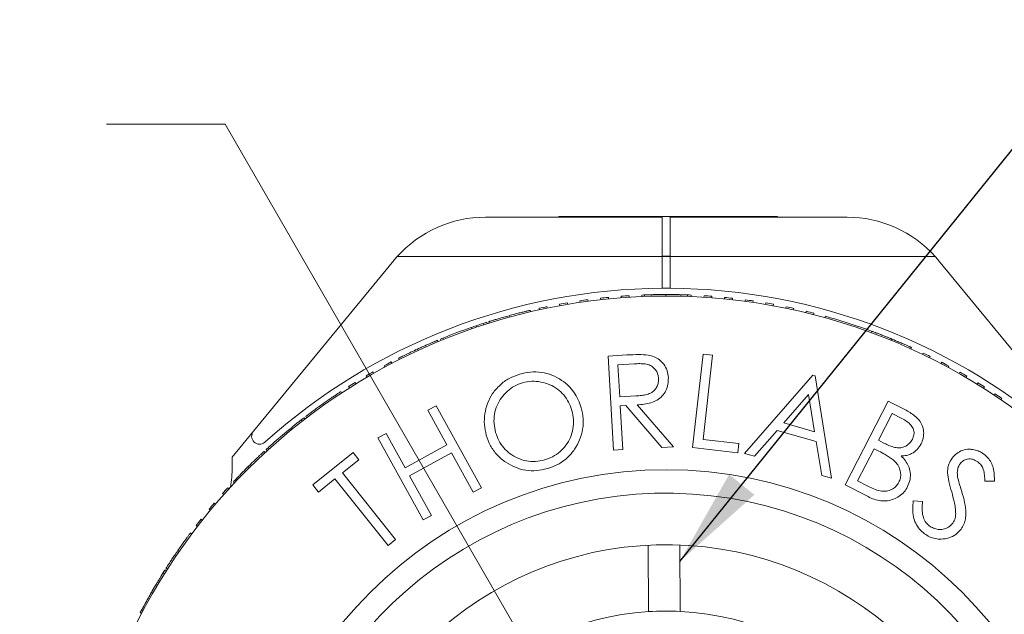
# Model space of a CAD drawing. Header units: inches. Extents: x 0.03 to 5.47, y 0.02 to 4.23.
# Tile 6 of 32: x 1.37 to 1.99, y 2.83 to 3.21. Entities that reach past the tile are written whole.
import ezdxf

# ---------------------------------------------------------------- set-up
doc = ezdxf.new("R2010")
doc.units = ezdxf.units.IN
doc.header["$LTSCALE"] = 0.5
doc.header["$MEASUREMENT"] = 0
doc.styles.add('SLDTEXTSTYLE0', font='TXT', dxfattribs={"width": 0.75})
doc.dimstyles.new('SLDDIMSTYLE1', dxfattribs={"dimtxt": 0.041667, "dimasz": 0.0625, "dimexe": 0, "dimexo": 0.0625, "dimgap": 0.010417, "dimtad": 0, "dimtih": 1, "dimtoh": 1, "dimrnd": 1e-09, "dimzin": 12, "dimdsep": 46, "dimtxsty": 'SLDTEXTSTYLE0', "dimsah": 1, "dimcen": 0, "dimadec": 0, "dimazin": 3, "dimtfac": 1, "dimtofl": 0, "dimtmove": 0, "dimatfit": 3, "dimfxl": 1, "dimfrac": 2, "dimtolj": 1, "dimtzin": 12, "dimarcsym": 0})
doc.dimstyles.new('SLDDIMSTYLE2', dxfattribs={"dimtxt": 0.18, "dimasz": 0.0625, "dimexe": 0, "dimexo": 0.0625, "dimgap": 0, "dimtad": 0, "dimtih": 1, "dimtoh": 1, "dimdec": 0, "dimrnd": 1e-09, "dimzin": 0, "dimdsep": 46, "dimtxsty": 'Standard', "dimsah": 1, "dimcen": 0.09, "dimadec": 0, "dimazin": 0, "dimtfac": 0.0625, "dimtdec": 0, "dimtofl": 0, "dimtmove": 0, "dimatfit": 3, "dimfxl": 1, "dimfrac": 2, "dimtolj": 1, "dimtzin": 0, "dimarcsym": 0})
doc.dimstyles.new('SLDDIMSTYLE3', dxfattribs={"dimtxt": 0.041667, "dimasz": 0.0625, "dimexe": 0, "dimexo": 0.0625, "dimgap": 0.010417, "dimtad": 0, "dimtih": 1, "dimtoh": 1, "dimrnd": 1e-09, "dimzin": 12, "dimdsep": 46, "dimtxsty": 'SLDTEXTSTYLE0', "dimsah": 1, "dimcen": 0, "dimadec": 0, "dimazin": 3, "dimtfac": 1, "dimtofl": 0, "dimtmove": 0, "dimatfit": 3, "dimfxl": 1, "dimfrac": 2, "dimtolj": 1, "dimtzin": 12, "dimarcsym": 0})

# ---------------------------------------------------------------- blocks, each defined once
blk = doc.blocks.new('_D_1')
at = {"color": 7, "linetype": 'Continuous', "lineweight": 18}
for p, q in [((1.80951, 3.74825), (2.06262, 3.49514)), ((2.06262, 3.49514), (2.13762, 3.49514))]:
    blk.add_line(p, q, dxfattribs=at)
blk.add_solid([(1.80951, 3.74825), (1.84663, 3.69699), (1.86077, 3.71113)], dxfattribs=at)
at = {"color": 7, "linetype": 'Continuous', "lineweight": 18, "char_height": 0.0416667, "attachment_point": 1, "style": 'SLDTEXTSTYLE0'}
for s, insert in [('4-40 SET SCREW LOCKED', (2.15324, 3.51573)), ('USING HK050 0.050" HEX KEY', (2.15324, 3.44953))]:
    blk.add_mtext(s, dxfattribs=dict(at, insert=insert))
blk = doc.blocks.new('_D_3')
at = {"color": 7, "linetype": 'Continuous', "lineweight": 18}
for p, q in [((1.49756, 3.14485), (1.42256, 3.14485)), ((1.75237, 2.70349), (1.49756, 3.14485))]:
    blk.add_line(p, q, dxfattribs=at)
blk.add_solid([(1.75237, 2.70349), (1.72978, 2.76262), (1.71246, 2.75262)], dxfattribs=at)
at = {"color": 7, "linetype": 'Continuous', "lineweight": 18, "attachment_point": 1, "style": 'SLDTEXTSTYLE0'}
for s, insert, char_height in [('NANOPARTICLE LINEAR FILM VIS POLARIZER', (0.26511, 3.16544), 0.0416667), ('MOUNTED IN FBR ROTATION MOUNT WITH', (0.31164, 3.09924), 0.0416667), ('%%c', (0.42574, 3.03303), 0.041667), ('0.10in [', (0.48864, 3.03303), 0.041667), ('%%c', (0.67621, 3.03303), 0.041667), ('2.5mm] CLEAR APERTURE', (0.73911, 3.03303), 0.0416667)]:
    blk.add_mtext(s, dxfattribs=dict(at, insert=insert, char_height=char_height))

msp = doc.modelspace()

# ---------------------------------------------------------------- linework, layer by layer
at = {"color": 7, "linetype": 'Continuous', "lineweight": 18}
for p, q in [((1.66244, 3.08587), (1.77448, 3.08587)), ((1.70891, 3.08637), (1.70891, 3.08587)), ((1.71334, 3.08637), (1.70891, 3.08637)), ((1.71334, 3.08637), (1.71334, 3.08587)), ((1.71334, 3.08637), (1.73124, 3.08637)), ((1.73124, 3.08637), (1.73124, 3.08587)), ((1.73124, 3.08637), (1.82471, 3.08637)), ((1.74176, 3.08644), (1.74176, 3.08637)), ((1.77268, 3.08637), (1.77268, 3.08644)), ((1.77948, 3.08623), (1.77448, 3.08623)), ((1.77448, 3.08623), (1.77448, 3.06123)), ((1.77948, 3.06123), (1.77948, 3.08623)), ((1.77948, 3.08587), (1.89152, 3.08587)), ((1.78105, 3.08644), (1.78105, 3.08637)), ((1.82471, 3.08637), (1.82471, 3.08587)), ((1.82471, 3.08637), (1.84592, 3.08637)), ((1.84592, 3.08637), (1.84592, 3.08587)), ((1.84748, 3.08637), (1.84592, 3.08637)), ((1.84748, 3.08637), (1.84748, 3.08587)), ((1.60448, 3.05847), (1.51557, 2.95022)), ((1.77448, 3.06087), (1.60653, 3.06087)), ((1.77448, 3.06123), (1.77448, 3.06087)), ((1.77448, 3.06123), (1.77948, 3.06123)), ((1.77948, 3.06087), (1.77448, 3.06087)), ((1.77448, 3.06087), (1.77448, 3.04087)), ((1.77948, 3.06123), (1.77948, 3.06087)), ((1.77948, 3.04087), (1.77948, 3.06087)), ((1.94743, 3.06087), (1.77948, 3.06087)), ((2.03839, 2.95022), (1.94948, 3.05847)), ((1.77448, 3.04087), (1.77948, 3.04087)), ((1.77665, 3.03687), (1.77665, 3.03587)), ((1.70943, 3.03076), (1.70961, 3.02977)), ((1.71437, 3.03162), (1.71453, 3.03064)), ((1.72238, 3.03289), (1.72252, 3.0319)), ((1.72734, 3.03358), (1.72748, 3.03259)), ((1.73539, 3.03457), (1.73551, 3.03357)), ((1.74038, 3.03509), (1.74048, 3.03409)), ((1.74846, 3.03579), (1.74854, 3.03479)), ((1.75346, 3.03614), (1.75353, 3.03514)), ((1.76156, 3.03656), (1.7616, 3.03556)), ((1.76324, 3.03662), (1.76328, 3.03562)), ((1.79049, 3.03663), (1.79045, 3.03563)), ((1.79278, 3.03554), (1.79282, 3.03654)), ((1.80085, 3.03511), (1.80092, 3.03611)), ((1.80584, 3.03476), (1.80592, 3.03576)), ((1.8139, 3.03405), (1.814, 3.03505)), ((1.81887, 3.03353), (1.81898, 3.03452)), ((1.8269, 3.03254), (1.82703, 3.03353)), ((1.83185, 3.03184), (1.832, 3.03283)), ((1.83984, 3.03057), (1.84001, 3.03155)), ((1.84476, 3.0297), (1.84495, 3.03068)), ((1.69087, 3.02688), (1.6911, 3.02591)), ((1.69656, 3.02817), (1.69678, 3.0272)), ((1.70147, 3.02921), (1.70167, 3.02823)), ((1.85291, 3.02913), (1.8527, 3.02815)), ((1.85781, 3.02808), (1.85759, 3.02711)), ((1.86548, 3.02528), (1.86571, 3.02625)), ((1.87033, 3.02407), (1.87058, 3.02504)), ((1.66116, 3.01859), (1.66147, 3.01764)), ((1.66338, 3.0193), (1.66368, 3.01835)), ((1.66459, 3.01968), (1.66489, 3.01873)), ((1.67746, 3.02346), (1.67772, 3.0225)), ((1.87781, 3.0231), (1.87754, 3.02214)), ((1.65336, 3.01597), (1.65369, 3.01503)), ((1.65677, 3.01714), (1.65709, 3.01619)), ((1.90378, 3.01485), (1.90344, 3.01391)), ((1.90716, 3.01362), (1.90681, 3.01268)), ((1.63223, 3.0079), (1.63262, 3.00697)), ((1.634, 3.00863), (1.63438, 3.0077)), ((1.63556, 3.00927), (1.63594, 3.00834)), ((1.91965, 3.00875), (1.91927, 3.00783)), ((1.61872, 3.00194), (1.61766, 3.00145)), ((1.61953, 3.00232), (1.61995, 3.00141)), ((1.93236, 3.00327), (1.93195, 3.00236)), ((1.93198, 3.00234), (1.93239, 3.00325)), ((1.93931, 2.99892), (1.93974, 2.99982)), ((1.60286, 2.99413), (1.60333, 2.99324)), ((1.60748, 2.9965), (1.60793, 2.99561)), ((1.74015, 2.99789), (1.75203, 2.99856)), ((1.7435, 2.93827), (1.74015, 2.99789)), ((1.79369, 2.9399), (1.80034, 2.99916)), ((1.8063, 2.9985), (1.80029, 2.94496)), ((1.80034, 2.99916), (1.8063, 2.9985)), ((1.9438, 2.99673), (1.94424, 2.99762)), ((1.951, 2.99305), (1.95147, 2.99393)), ((1.59134, 2.98785), (1.59183, 2.98698)), ((1.59844, 2.99178), (1.59891, 2.9909)), ((1.75693, 2.99298), (1.74644, 2.99239)), ((1.74644, 2.99239), (1.74757, 2.97211)), ((1.95542, 2.9907), (1.95589, 2.99158)), ((1.96249, 2.98677), (1.96299, 2.98764)), ((1.58004, 2.98117), (1.58057, 2.98032)), ((1.587, 2.98535), (1.5875, 2.98448)), ((1.82657, 2.93624), (1.86991, 2.98577)), ((1.86991, 2.98577), (1.87131, 2.98538)), ((1.87131, 2.98538), (1.8817, 2.92054)), ((1.96682, 2.98427), (1.96733, 2.98513)), ((1.97428, 2.98095), (1.97375, 2.9801)), ((1.57088, 2.97536), (1.57143, 2.97452)), ((1.57579, 2.97852), (1.57632, 2.97767)), ((1.97853, 2.97829), (1.97799, 2.97745)), ((1.74757, 2.97211), (1.75784, 2.97261)), ((1.86715, 2.97343), (1.8514, 2.9555)), ((1.87097, 2.94993), (1.86715, 2.97343)), ((1.89025, 2.91635), (1.91763, 2.96937)), ((1.91763, 2.96937), (1.92808, 2.96398)), ((1.98477, 2.97304), (1.98533, 2.97387)), ((1.98892, 2.97024), (1.98948, 2.97107)), ((1.55945, 2.96756), (1.56002, 2.96674)), ((1.626, 2.96355), (1.63124, 2.96645)), ((1.63808, 2.94175), (1.626, 2.96355)), ((1.63124, 2.96645), (1.66003, 2.9145)), ((1.75131, 2.96652), (1.7479, 2.96633)), ((1.7479, 2.96633), (1.74945, 2.9386)), ((1.77426, 2.93999), (1.75131, 2.96652)), ((1.75865, 2.96693), (1.78163, 2.94041)), ((1.5458, 2.95741), (1.54642, 2.95662)), ((1.54764, 2.95883), (1.54825, 2.95804)), ((1.54865, 2.95961), (1.54926, 2.95881)), ((1.92015, 2.96151), (1.91137, 2.94452)), ((1.92627, 2.95834), (1.92015, 2.96151)), ((1.51557, 2.95022), (1.50211, 2.93383)), ((1.84726, 2.95071), (1.83295, 2.93442)), ((1.87193, 2.94368), (1.84726, 2.95071)), ((1.8514, 2.9555), (1.87097, 2.94993)), ((1.59436, 2.94601), (1.5996, 2.94891)), ((1.62315, 2.89407), (1.59436, 2.94601)), ((1.5996, 2.94891), (1.61168, 2.92712)), ((1.80029, 2.94496), (1.82306, 2.9424)), ((1.87555, 2.92229), (1.87193, 2.94368)), ((1.91137, 2.94452), (1.91439, 2.94296)), ((1.52227, 2.93746), (1.52295, 2.93673)), ((1.52369, 2.93876), (1.52436, 2.93802)), ((1.52493, 2.93989), (1.5256, 2.93915)), ((1.61168, 2.92712), (1.63808, 2.94175)), ((1.74945, 2.9386), (1.7435, 2.93827)), ((1.78163, 2.94041), (1.77426, 2.93999)), ((1.82241, 2.93668), (1.79369, 2.9399)), ((1.82306, 2.9424), (1.82241, 2.93668)), ((1.90862, 2.93919), (1.89812, 2.91887)), ((1.91161, 2.93765), (1.90862, 2.93919)), ((1.50211, 2.93383), (1.50211, 2.92769)), ((1.55309, 2.91628), (1.57877, 2.93672)), ((1.58239, 2.93217), (1.57195, 2.92386)), ((1.57877, 2.93672), (1.58239, 2.93217)), ((1.6409, 2.93668), (1.61449, 2.92204)), ((1.65479, 2.9116), (1.6409, 2.93668)), ((1.83295, 2.93442), (1.82657, 2.93624)), ((1.51162, 2.92725), (1.51078, 2.92642)), ((1.51224, 2.92788), (1.51295, 2.92717)), ((1.56718, 2.92006), (1.55671, 2.91174)), ((1.60079, 2.8778), (1.56718, 2.92006)), ((1.57195, 2.92386), (1.60557, 2.8816)), ((1.61449, 2.92204), (1.62839, 2.89697)), ((1.8817, 2.92054), (1.87555, 2.92229)), ((1.89812, 2.91887), (1.90468, 2.91548)), ((1.98486, 2.91861), (1.97874, 2.91853)), ((1.49939, 2.91448), (1.50012, 2.91381)), ((1.50291, 2.91829), (1.50364, 2.91761)), ((1.55671, 2.91174), (1.55309, 2.91628)), ((1.66003, 2.9145), (1.65479, 2.9116)), ((1.90482, 2.90883), (1.89025, 2.91635)), ((1.49603, 2.91076), (1.49678, 2.91009)), ((1.93349, 2.90626), (1.9394, 2.9057)), ((1.48748, 2.9008), (1.48825, 2.90016)), ((1.4907, 2.90464), (1.49147, 2.90399)), ((1.48237, 2.8945), (1.48315, 2.89388)), ((1.62839, 2.89697), (1.62315, 2.89407)), ((1.47928, 2.89055), (1.48007, 2.88994)), ((1.47575, 2.8859), (1.47655, 2.8853)), ((1.60557, 2.8816), (1.60079, 2.8778)), ((1.76554, 2.87807), (1.76582, 2.83602)), ((1.78582, 2.83615), (1.78554, 2.87821)), ((1.46767, 2.87466), (1.4685, 2.87409)), ((1.45956, 2.86243), (1.46041, 2.86189)), ((1.46025, 2.8635), (1.46109, 2.86296)), ((1.45832, 2.86046), (1.45917, 2.85993)), ((1.45119, 2.84859), (1.45206, 2.84809)), ((1.44392, 2.83537), (1.44481, 2.8349)), ((1.44471, 2.83686), (1.44559, 2.83639))]:
    msp.add_line(p, q, dxfattribs=at)
for radius in [0.375, 0.265]:
    msp.add_circle((1.77698, 2.66087), radius, dxfattribs=at)
for centre, radius, start, end in [((1.66244, 3.01087), 0.075, 90, 138.18969), ((1.89152, 3.01087), 0.075, 41.81031, 90), ((1.66244, 3.01087), 0.075, 138.18969, 140.60439), ((1.89152, 3.01087), 0.075, 39.39561, 41.81031), ((1.77698, 2.66087), 0.38, 90.37695, 131.98593), ((1.77698, 2.66087), 0.376, 89.58595, 90.3499), ((1.77698, 2.66087), 0.38, 48.01407, 89.62305), ((1.77698, 2.66087), 0.376, 99.58582, 100.34977), ((1.77698, 2.66087), 0.376, 97.58585, 98.34979), ((1.77698, 2.66087), 0.376, 95.58588, 96.34982), ((1.77698, 2.66087), 0.376, 93.5859, 94.34985), ((1.77698, 2.66087), 0.376, 91.58593, 92.34987), ((1.77698, 2.66087), 0.376, 87.58598, 88.34992), ((1.77698, 2.66087), 0.376, 85.58601, 86.34995), ((1.77698, 2.66087), 0.376, 83.58603, 84.34998), ((1.77698, 2.66087), 0.376, 81.58606, 82.35), ((1.77698, 2.66087), 0.376, 79.58608, 80.35003), ((1.77698, 2.66087), 0.376, 101.5858, 102.34974), ((1.77698, 2.66087), 0.376, 77.58611, 78.35005), ((1.77698, 2.66087), 0.376, 75.58614, 76.35008), ((1.77698, 2.66087), 0.376, 107.94054, 108.64571), ((1.77698, 2.66087), 0.376, 107.58572, 107.94054), ((1.77698, 2.66087), 0.376, 70.29222, 74.44494), ((1.77698, 2.66087), 0.376, 109.19419, 112.09326), ((1.77698, 2.66087), 0.376, 108.64571, 109.19419), ((1.77698, 2.66087), 0.376, 69.58621, 70.29222), ((1.77698, 2.66087), 0.376, 112.09325, 112.34961), ((1.77698, 2.66087), 0.376, 67.58624, 68.35018), ((1.77698, 2.66087), 0.376, 63.58629, 64.35023), ((1.77698, 2.66087), 0.376, 117.58559, 118.34954), ((1.77698, 2.66087), 0.376, 61.58632, 62.35026), ((1.77698, 2.66087), 0.376, 119.58557, 120.34951), ((1.77698, 2.66087), 0.376, 59.58634, 60.35029), ((1.77698, 2.66087), 0.376, 121.58554, 122.34948), ((1.77698, 2.66087), 0.376, 57.58637, 58.35031), ((1.77698, 2.66087), 0.376, 55.58639, 56.35034), ((1.77698, 2.66087), 0.376, 127.94028, 132.093), ((1.77698, 2.66087), 0.376, 127.58546, 127.94028), ((1.51943, 2.94705), 0.005, 140.60439, 311.98593), ((1.77698, 2.66087), 0.376, 132.09299, 132.34935), ((1.42711, 2.92769), 0.075, 350.06269, 0), ((1.77698, 2.66087), 0.376, 137.58533, 138.34928), ((1.77698, 2.66087), 0.25018, 4.33157, 173.5518), ((1.77698, 2.66087), 0.376, 139.58531, 140.34925), ((1.77698, 2.66087), 0.376, 141.58528, 142.34922), ((1.77698, 2.66087), 0.2175, 5.14437, 172.739), ((1.77698, 2.66087), 0.376, 147.5852, 148.34915), ((1.77698, 2.66087), 0.376, 149.58518, 150.34912), ((1.77698, 2.66087), 0.376, 151.58515, 152.3491), ((1.77698, 2.66087), 0.1755, 93.64583, 267.11286), ((1.77698, 2.66087), 0.1755, 87.11286, 93.64583), ((1.77698, 2.66087), 0.1755, 273.64583, 87.11286)]:
    msp.add_arc(centre, radius, start, end, dxfattribs=at)
for points, knots in [([(1.77665, 3.03687), (1.77546, 3.03687), (1.77312, 3.03686), (1.76997, 3.03681), (1.76741, 3.03675), (1.76556, 3.0367), (1.76431, 3.03666), (1.76365, 3.03664), (1.7633, 3.03662), (1.76326, 3.03662), (1.76324, 3.03662)], [0, 0, 0, 0, 0.126974, 0.249362, 0.369393, 0.493903, 0.618581, 0.745078, 0.86513, 1, 1, 1, 1]), ([(1.79049, 3.03663), (1.79047, 3.03663), (1.79044, 3.03663), (1.79028, 3.03664), (1.79001, 3.03665), (1.78955, 3.03666), (1.78885, 3.03669), (1.78774, 3.03672), (1.78634, 3.03676), (1.78469, 3.0368), (1.78331, 3.03682), (1.7818, 3.03684), (1.7796, 3.03687), (1.77783, 3.03687), (1.77665, 3.03687)], [0, 0, 0, 0, 0.095196, 0.178475, 0.250018, 0.337993, 0.420997, 0.499982, 0.629725, 0.690505, 0.749897, 0.813205, 0.875086, 1, 1, 1, 1]), ([(1.69087, 3.02688), (1.69085, 3.02688), (1.69082, 3.02687), (1.69066, 3.02683), (1.6904, 3.02677), (1.68995, 3.02666), (1.68927, 3.0265), (1.68819, 3.02624), (1.68683, 3.02591), (1.68523, 3.02551), (1.6839, 3.02517), (1.68243, 3.02479), (1.6803, 3.02423), (1.67859, 3.02377), (1.67746, 3.02346)], [0, 0, 0, 0, 0.095196, 0.178475, 0.250018, 0.337993, 0.420997, 0.499982, 0.629725, 0.690505, 0.749897, 0.813205, 0.875086, 1, 1, 1, 1]), ([(1.67746, 3.02346), (1.67631, 3.02314), (1.67406, 3.02252), (1.67103, 3.02164), (1.66858, 3.02091), (1.6668, 3.02037), (1.66561, 3.02), (1.66498, 3.01981), (1.66464, 3.0197), (1.66461, 3.01969), (1.66459, 3.01968)], [0, 0, 0, 0, 0.126974, 0.249362, 0.369393, 0.493903, 0.618581, 0.745078, 0.86513, 1, 1, 1, 1]), ([(1.91965, 3.00875), (1.91855, 3.0092), (1.91639, 3.01008), (1.91345, 3.01124), (1.91106, 3.01216), (1.90933, 3.01281), (1.90816, 3.01325), (1.90754, 3.01348), (1.90721, 3.0136), (1.90718, 3.01361), (1.90716, 3.01362)], [0, 0, 0, 0, 0.126974, 0.249362, 0.369393, 0.493903, 0.618581, 0.745078, 0.86513, 1, 1, 1, 1]), ([(1.63223, 3.0079), (1.63221, 3.00789), (1.63217, 3.00787), (1.6318, 3.00772), (1.63113, 3.00744), (1.63004, 3.00698), (1.62844, 3.00629), (1.62649, 3.00545), (1.62428, 3.00448), (1.62193, 3.00342), (1.62033, 3.00269), (1.61953, 3.00232)], [0, 0, 0, 0, 0.082763, 0.166821, 0.250062, 0.376847, 0.499589, 0.623729, 0.749682, 0.874814, 1, 1, 1, 1]), ([(1.62892, 3.00649), (1.6289, 3.00649), (1.62887, 3.00648), (1.62852, 3.00633), (1.62846, 3.0063)], [0, 0, 0, 0, 0.821771, 1, 1, 1, 1]), ([(1.93236, 3.00327), (1.93234, 3.00327), (1.93231, 3.00329), (1.93217, 3.00335), (1.93192, 3.00347), (1.9315, 3.00365), (1.93086, 3.00394), (1.92985, 3.0044), (1.92857, 3.00496), (1.92706, 3.00563), (1.92579, 3.00617), (1.9244, 3.00677), (1.92238, 3.00763), (1.92074, 3.0083), (1.91965, 3.00875)], [0, 0, 0, 0, 0.095196, 0.178475, 0.250018, 0.337993, 0.420997, 0.499982, 0.629725, 0.690505, 0.749897, 0.813205, 0.875086, 1, 1, 1, 1]), ([(1.61953, 3.00232), (1.61803, 3.00162), (1.61579, 3.00058), (1.6131, 2.99928), (1.61073, 2.99813), (1.60852, 2.99703), (1.60783, 2.99668), (1.60748, 2.9965)], [0, 0, 0, 0, 0.251424, 0.376007, 0.500192, 0.750588, 1, 1, 1, 1]), ([(1.75203, 2.99856), (1.75455, 2.99871), (1.75906, 2.99897), (1.76356, 2.99864), (1.76554, 2.9985)], [0, 0, 0, 0, 0.560241, 1, 1, 1, 1]), ([(1.76554, 2.9985), (1.76681, 2.9982), (1.76935, 2.99761), (1.77274, 2.99557), (1.77568, 2.99264), (1.77778, 2.9887), (1.77815, 2.98565), (1.77833, 2.98412)], [0, 0, 0, 0, 0.186792, 0.373485, 0.560208, 0.779988, 1, 1, 1, 1]), ([(1.68419, 2.98647), (1.68645, 2.98699), (1.69097, 2.98803), (1.69799, 2.98779), (1.70472, 2.98596), (1.71047, 2.98294), (1.71513, 2.9792), (1.71868, 2.97503), (1.72144, 2.97028), (1.72258, 2.96682), (1.72314, 2.96509)], [0, 0, 0, 0, 0.14002, 0.279946, 0.419848, 0.559822, 0.669857, 0.779888, 0.889928, 1, 1, 1, 1]), ([(1.77214, 2.98378), (1.77203, 2.98462), (1.77183, 2.9863), (1.77071, 2.98862), (1.76907, 2.99058), (1.76674, 2.99223), (1.76368, 2.99298), (1.76031, 2.99312), (1.75806, 2.99303), (1.75693, 2.99298)], [0, 0, 0, 0, 0.1250127, 0.2499997, 0.3750062, 0.4999345, 0.6661933, 0.833051, 1, 1, 1, 1]), ([(1.66303, 2.94778), (1.66253, 2.95002), (1.66153, 2.9545), (1.66193, 2.96142), (1.66364, 2.9681), (1.66687, 2.97435), (1.67156, 2.97971), (1.67739, 2.98407), (1.68192, 2.98567), (1.68419, 2.98647)], [0, 0, 0, 0, 0.140042, 0.280065, 0.420108, 0.560096, 0.706729, 0.853345, 1, 1, 1, 1]), ([(1.68605, 2.98096), (1.6843, 2.98033), (1.68079, 2.97908), (1.67625, 2.97573), (1.67248, 2.9716), (1.66964, 2.96664), (1.66805, 2.96108), (1.66769, 2.95518), (1.66855, 2.95137), (1.66897, 2.94947)], [0, 0, 0, 0, 0.139982, 0.279987, 0.420036, 0.560028, 0.706675, 0.853294, 1, 1, 1, 1]), ([(1.71724, 2.96342), (1.71664, 2.96519), (1.71543, 2.96871), (1.71226, 2.97336), (1.70816, 2.97718), (1.70319, 2.97999), (1.69766, 2.98163), (1.69178, 2.98217), (1.68796, 2.98136), (1.68605, 2.98096)], [0, 0, 0, 0, 0.1400508, 0.2800505, 0.4200471, 0.5600353, 0.7067235, 0.8533709, 1, 1, 1, 1]), ([(1.75784, 2.97261), (1.75899, 2.9727), (1.76128, 2.97286), (1.76468, 2.97344), (1.76765, 2.97461), (1.76986, 2.97651), (1.77127, 2.9787), (1.77211, 2.98118), (1.77213, 2.98291), (1.77214, 2.98378)], [0, 0, 0, 0, 0.166916, 0.333757, 0.500117, 0.625023, 0.749994, 0.875, 1, 1, 1, 1]), ([(1.77833, 2.98412), (1.77833, 2.98273), (1.77832, 2.97995), (1.777, 2.97594), (1.77463, 2.97247), (1.77127, 2.96982), (1.76727, 2.96817), (1.76299, 2.96729), (1.76009, 2.96705), (1.75865, 2.96693)], [0, 0, 0, 0, 0.140018, 0.279958, 0.419828, 0.559742, 0.706321, 0.853128, 1, 1, 1, 1]), ([(1.57088, 2.97536), (1.57087, 2.97535), (1.57084, 2.97533), (1.5707, 2.97524), (1.57048, 2.97509), (1.57009, 2.97484), (1.56951, 2.97445), (1.56859, 2.97384), (1.56742, 2.97306), (1.56605, 2.97214), (1.56491, 2.97136), (1.56366, 2.97051), (1.56185, 2.96926), (1.56041, 2.96824), (1.55945, 2.96756)], [0, 0, 0, 0, 0.095196, 0.178475, 0.250018, 0.337993, 0.420997, 0.499982, 0.629725, 0.690505, 0.749897, 0.813205, 0.875086, 1, 1, 1, 1]), ([(1.55945, 2.96756), (1.55848, 2.96687), (1.55658, 2.96551), (1.55403, 2.96365), (1.55198, 2.96212), (1.55049, 2.96101), (1.5495, 2.96025), (1.54897, 2.95985), (1.54869, 2.95964), (1.54866, 2.95962), (1.54865, 2.95961)], [0, 0, 0, 0, 0.126974, 0.249362, 0.369393, 0.493903, 0.618581, 0.745078, 0.86513, 1, 1, 1, 1]), ([(1.69988, 2.93208), (1.70165, 2.93269), (1.70518, 2.93391), (1.70981, 2.93715), (1.71367, 2.94124), (1.71655, 2.94619), (1.71816, 2.95178), (1.71852, 2.95769), (1.71766, 2.96151), (1.71724, 2.96342)], [0, 0, 0, 0, 0.140021, 0.28003, 0.420059, 0.56003, 0.706677, 0.853307, 1, 1, 1, 1]), ([(1.72314, 2.96509), (1.72365, 2.96285), (1.72467, 2.95837), (1.72431, 2.95142), (1.7224, 2.94477), (1.71905, 2.93859), (1.71441, 2.93317), (1.70847, 2.92892), (1.70392, 2.92735), (1.70164, 2.92657)], [0, 0, 0, 0, 0.140063, 0.280037, 0.420024, 0.560077, 0.706707, 0.853302, 1, 1, 1, 1]), ([(1.92808, 2.96398), (1.9292, 2.96338), (1.93145, 2.96217), (1.9346, 2.95998), (1.93738, 2.95732), (1.93934, 2.95389), (1.94017, 2.94999), (1.93997, 2.94592), (1.93892, 2.94345), (1.93839, 2.94222)], [0, 0, 0, 0, 0.1402346, 0.2804128, 0.4203733, 0.5603077, 0.7068507, 0.8533918, 1, 1, 1, 1]), ([(1.93288, 2.94507), (1.93329, 2.94604), (1.9341, 2.94799), (1.93386, 2.95124), (1.9322, 2.95421), (1.92951, 2.95655), (1.92735, 2.95775), (1.92627, 2.95834)], [0, 0, 0, 0, 0.186553, 0.372622, 0.558981, 0.779261, 1, 1, 1, 1]), ([(1.70164, 2.92657), (1.69941, 2.92606), (1.69493, 2.92503), (1.688, 2.92534), (1.68134, 2.9272), (1.67515, 2.9305), (1.66968, 2.93507), (1.66539, 2.94096), (1.66382, 2.94551), (1.66303, 2.94778)], [0, 0, 0, 0, 0.1400679, 0.2800517, 0.4200346, 0.5600843, 0.7067207, 0.8533188, 1, 1, 1, 1]), ([(1.66897, 2.94947), (1.66957, 2.94772), (1.67076, 2.94422), (1.67392, 2.93962), (1.67803, 2.93587), (1.68291, 2.93303), (1.68837, 2.93127), (1.69421, 2.93081), (1.69799, 2.93165), (1.69988, 2.93208)], [0, 0, 0, 0, 0.140056, 0.280045, 0.420015, 0.560086, 0.706733, 0.853325, 1, 1, 1, 1]), ([(1.91439, 2.94296), (1.91545, 2.94244), (1.91755, 2.9414), (1.92083, 2.94013), (1.92405, 2.93958), (1.92699, 2.94002), (1.92939, 2.94114), (1.93149, 2.94281), (1.93242, 2.94431), (1.93288, 2.94507)], [0, 0, 0, 0, 0.166923, 0.333736, 0.500146, 0.6251, 0.750041, 0.875011, 1, 1, 1, 1]), ([(1.52227, 2.93746), (1.52226, 2.93745), (1.52223, 2.93742), (1.52193, 2.93714), (1.5214, 2.93665), (1.52053, 2.93585), (1.51926, 2.93466), (1.51772, 2.9332), (1.51598, 2.93153), (1.51413, 2.92973), (1.51287, 2.9285), (1.51224, 2.92788)], [0, 0, 0, 0, 0.082763, 0.166821, 0.250062, 0.376847, 0.499589, 0.623729, 0.749682, 0.874814, 1, 1, 1, 1]), ([(1.92068, 2.93214), (1.91906, 2.93328), (1.91615, 2.93531), (1.913, 2.93694), (1.91161, 2.93765)], [0, 0, 0, 0, 0.5597, 1, 1, 1, 1]), ([(1.93839, 2.94222), (1.93763, 2.94098), (1.93609, 2.93852), (1.93275, 2.93612), (1.92924, 2.93483), (1.92697, 2.93467), (1.92583, 2.93459)], [0, 0, 0, 0, 0.2798431, 0.5596022, 0.7797472, 1, 1, 1, 1]), ([(1.95801, 2.93315), (1.95894, 2.93422), (1.96078, 2.93635), (1.96459, 2.93833), (1.96848, 2.93904), (1.97209, 2.93864), (1.97528, 2.93765), (1.97713, 2.93644), (1.97805, 2.93583)], [0, 0, 0, 0, 0.186594, 0.373097, 0.559573, 0.706357, 0.853161, 1, 1, 1, 1]), ([(1.51964, 2.93501), (1.51962, 2.935), (1.5196, 2.93498), (1.51933, 2.93472), (1.51928, 2.93467)], [0, 0, 0, 0, 0.821771, 1, 1, 1, 1]), ([(1.9243, 2.9179), (1.92469, 2.91882), (1.92547, 2.92065), (1.92558, 2.92367), (1.92485, 2.92675), (1.92321, 2.92971), (1.92153, 2.93133), (1.92068, 2.93214)], [0, 0, 0, 0, 0.186579, 0.373252, 0.559969, 0.779889, 1, 1, 1, 1]), ([(1.92583, 2.93459), (1.92673, 2.93361), (1.92852, 2.93165), (1.93064, 2.92822), (1.93173, 2.92409), (1.93169, 2.91953), (1.93048, 2.91663), (1.92987, 2.91517)], [0, 0, 0, 0, 0.187011, 0.373785, 0.560425, 0.780168, 1, 1, 1, 1]), ([(1.95513, 2.9239), (1.95516, 2.92482), (1.95523, 2.92666), (1.956, 2.92989), (1.95725, 2.93191), (1.95801, 2.93315)], [0, 0, 0, 0, 0.280356, 0.560607, 1, 1, 1, 1]), ([(1.97427, 2.93092), (1.97327, 2.93154), (1.97125, 2.93277), (1.96788, 2.93282), (1.96499, 2.93176), (1.96376, 2.93037), (1.96314, 2.92968)], [0, 0, 0, 0, 0.280202, 0.55964, 0.779849, 1, 1, 1, 1]), ([(1.97874, 2.91853), (1.9787, 2.91981), (1.97862, 2.92237), (1.97809, 2.92593), (1.97656, 2.92893), (1.97504, 2.93026), (1.97427, 2.93092)], [0, 0, 0, 0, 0.280464, 0.560458, 0.780146, 1, 1, 1, 1]), ([(1.97805, 2.93583), (1.97897, 2.93505), (1.98081, 2.9335), (1.98284, 2.93047), (1.98419, 2.92687), (1.98479, 2.92286), (1.98484, 2.92003), (1.98486, 2.91861)], [0, 0, 0, 0, 0.186562, 0.373187, 0.559765, 0.779811, 1, 1, 1, 1]), ([(1.51224, 2.92788), (1.51108, 2.92671), (1.50933, 2.92497), (1.50724, 2.92283), (1.50541, 2.92093), (1.50371, 2.91914), (1.50318, 2.91857), (1.50291, 2.91829)], [0, 0, 0, 0, 0.251424, 0.376007, 0.500192, 0.750588, 1, 1, 1, 1]), ([(1.96314, 2.92968), (1.9627, 2.92897), (1.96182, 2.92755), (1.96118, 2.9246), (1.96142, 2.92246), (1.96156, 2.92116)], [0, 0, 0, 0, 0.279951, 0.559868, 1, 1, 1, 1]), ([(1.95779, 2.91177), (1.95711, 2.914), (1.9559, 2.91797), (1.95536, 2.92209), (1.95513, 2.9239)], [0, 0, 0, 0, 0.560413, 1, 1, 1, 1]), ([(1.96156, 2.92116), (1.96203, 2.91939), (1.96285, 2.91624), (1.96382, 2.91312), (1.96424, 2.91175)], [0, 0, 0, 0, 0.559927, 1, 1, 1, 1]), ([(1.90468, 2.91548), (1.90593, 2.91487), (1.90843, 2.91365), (1.91237, 2.91222), (1.91633, 2.91208), (1.91974, 2.91325), (1.92252, 2.91512), (1.92371, 2.91698), (1.9243, 2.9179)], [0, 0, 0, 0, 0.187111, 0.374021, 0.560202, 0.70683, 0.85343, 1, 1, 1, 1]), ([(1.92987, 2.91517), (1.92918, 2.91401), (1.92779, 2.91168), (1.92471, 2.90895), (1.92107, 2.90712), (1.91706, 2.90609), (1.91284, 2.90608), (1.90867, 2.90703), (1.9061, 2.90823), (1.90482, 2.90883)], [0, 0, 0, 0, 0.139984, 0.279905, 0.41986, 0.559836, 0.70647, 0.853181, 1, 1, 1, 1]), ([(1.94053, 2.88535), (1.93941, 2.88629), (1.93718, 2.88815), (1.93483, 2.89188), (1.93333, 2.89626), (1.93296, 2.90116), (1.93331, 2.90456), (1.93349, 2.90626)], [0, 0, 0, 0, 0.18659, 0.373122, 0.559696, 0.779737, 1, 1, 1, 1]), ([(1.96034, 2.89795), (1.96028, 2.89926), (1.96017, 2.9019), (1.95924, 2.90652), (1.95834, 2.90978), (1.95779, 2.91177)], [0, 0, 0, 0, 0.279858, 0.559911, 1, 1, 1, 1]), ([(1.96424, 2.91175), (1.96487, 2.90956), (1.96611, 2.90519), (1.967, 2.89945), (1.96659, 2.89479), (1.96567, 2.89129), (1.9644, 2.88926), (1.96376, 2.88825)], [0, 0, 0, 0, 0.280252, 0.560156, 0.706848, 0.853456, 1, 1, 1, 1]), ([(1.9394, 2.9057), (1.93924, 2.90415), (1.93891, 2.90105), (1.93937, 2.89672), (1.94081, 2.89289), (1.94262, 2.89121), (1.94352, 2.89038)], [0, 0, 0, 0, 0.280528, 0.56069, 0.780502, 1, 1, 1, 1]), ([(1.95847, 2.892), (1.95907, 2.89303), (1.96014, 2.89488), (1.96028, 2.89701), (1.96034, 2.89795)], [0, 0, 0, 0, 0.559112, 1, 1, 1, 1]), ([(1.96376, 2.88825), (1.96268, 2.88703), (1.96054, 2.88458), (1.95603, 2.88251), (1.95156, 2.88176), (1.94739, 2.88208), (1.94372, 2.88325), (1.94159, 2.88465), (1.94053, 2.88535)], [0, 0, 0, 0, 0.186453, 0.372896, 0.559592, 0.706394, 0.85316, 1, 1, 1, 1]), ([(1.94352, 2.89038), (1.9444, 2.88982), (1.94617, 2.8887), (1.94925, 2.88797), (1.95257, 2.88801), (1.95595, 2.88928), (1.95763, 2.89109), (1.95847, 2.892)], [0, 0, 0, 0, 0.1869266, 0.3738587, 0.5606482, 0.7803721, 1, 1, 1, 1]), ([(1.47575, 2.8859), (1.47574, 2.88589), (1.47572, 2.88586), (1.47563, 2.88573), (1.47546, 2.88552), (1.47519, 2.88515), (1.47477, 2.88459), (1.47411, 2.88369), (1.47328, 2.88256), (1.47231, 2.88123), (1.47151, 2.88011), (1.47063, 2.87888), (1.46936, 2.87708), (1.46835, 2.87563), (1.46767, 2.87466)], [0, 0, 0, 0, 0.095196, 0.178475, 0.250018, 0.337993, 0.420997, 0.499982, 0.629725, 0.690505, 0.749897, 0.813205, 0.875086, 1, 1, 1, 1]), ([(1.46767, 2.87466), (1.467, 2.87368), (1.46568, 2.87176), (1.46392, 2.86914), (1.46251, 2.867), (1.4615, 2.86544), (1.46082, 2.8644), (1.46047, 2.86384), (1.46028, 2.86355), (1.46026, 2.86351), (1.46025, 2.8635)], [0, 0, 0, 0, 0.126974, 0.249362, 0.369393, 0.493903, 0.618581, 0.745078, 0.86513, 1, 1, 1, 1]), ([(1.45832, 2.86046), (1.45831, 2.86044), (1.45829, 2.86041), (1.45821, 2.86028), (1.45807, 2.86005), (1.45782, 2.85966), (1.45745, 2.85906), (1.45687, 2.85812), (1.45614, 2.85693), (1.45528, 2.85551), (1.45457, 2.85434), (1.45379, 2.85303), (1.45267, 2.85114), (1.45178, 2.84961), (1.45119, 2.84859)], [0, 0, 0, 0, 0.095196, 0.178475, 0.250018, 0.337993, 0.420997, 0.499982, 0.629725, 0.690505, 0.749897, 0.813205, 0.875086, 1, 1, 1, 1]), ([(1.45119, 2.84859), (1.4506, 2.84756), (1.44944, 2.84553), (1.44791, 2.84278), (1.44668, 2.84053), (1.44579, 2.8389), (1.44521, 2.8378), (1.4449, 2.83722), (1.44473, 2.83691), (1.44472, 2.83687), (1.44471, 2.83686)], [0, 0, 0, 0, 0.126974, 0.249362, 0.369393, 0.493903, 0.618581, 0.745078, 0.86513, 1, 1, 1, 1])]:
    msp.add_open_spline(points, degree=3, knots=knots, dxfattribs=at)

# ---------------------------------------------------------------- dimensions: what is measured, and where the dimension line sits
dim = msp.add_diameter_dim_2p(p1=(1.74445, 3.8133), p2=(1.80951, 3.74825), text='4-40 SET SCREW LOCKED\\PUSING HK050 0.050" HEX KEY', dimstyle='SLDDIMSTYLE1', override={"dimpost": '<>'}, dxfattribs=at)
dim.commit()
dim.dimension.update_dxf_attribs({"geometry": '_D_1', "text_midpoint": (2.52496, 3.49514), "dimtype": 163})
dim = msp.add_diameter_dim_2p(p1=(1.80159, 2.61825), p2=(1.75237, 2.70349), text='NANOPARTICLE LINEAR FILM VIS POLARIZER\\PMOUNTED IN FBR ROTATION MOUNT WITH\\P%%c0.10in [%%c2.5mm] CLEAR APERTURE', dimstyle='SLDDIMSTYLE3', dxfattribs=at)
dim.commit()
dim.dimension.update_dxf_attribs({"geometry": '_D_3', "text_midpoint": (0.83602, 3.14485), "dimtype": 163})

# ---------------------------------------------------------------- leaders
at = {"color": 7, "linetype": 'Continuous', "lineweight": 0}
msp.add_leader([(1.78561, 2.8678), (2.02574, 3.16558), (2.15074, 3.16558)], dimstyle='SLDDIMSTYLE2', dxfattribs=at)

doc.saveas('drawing.dxf')
